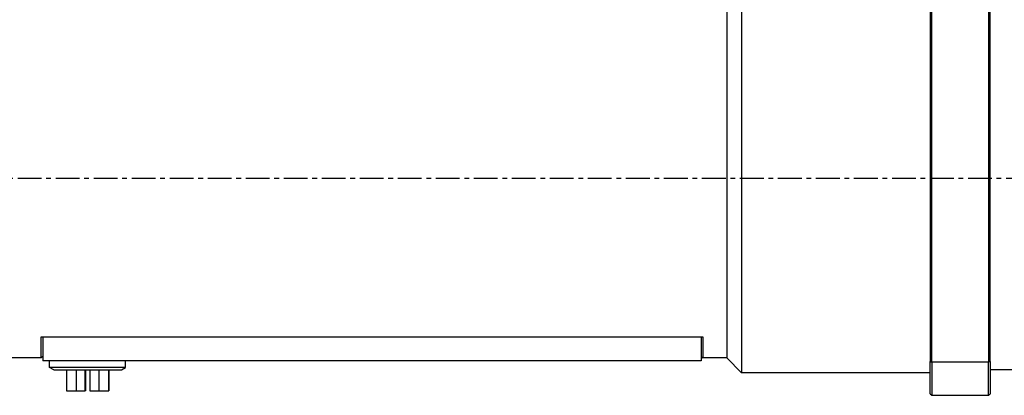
# Model space of a CAD drawing. Extents: x 0 to 1685, y -10 to 1188.
# Tile 3 of 26: x 485 to 814, y 384 to 510. Entities that reach past the tile are written whole.
import ezdxf

# ---------------------------------------------------------------- set-up
doc = ezdxf.new("R2010")
doc.units = 0
doc.header["$LTSCALE"] = 25.4
doc.linetypes.add('CENTER', pattern=[2, 1.25, -0.25, 0.25, -0.25])
doc.layers.get('0').update_dxf_attribs({"linetype": 'CONTINUOUS'})
doc.layers.get('Defpoints').update_dxf_attribs({"linetype": 'CONTINUOUS'})
doc.layers.add('ATA-CENTER', color=133, linetype='CENTER')
doc.layers.add('ATA-DIM', color=252, linetype='CONTINUOUS', lineweight=25)
doc.styles.get("Standard").update_dxf_attribs({"font": 'simplex.shx'})
doc.dimstyles.new('ata_A1', dxfattribs={"dimtxt": 4.2, "dimasz": 4.2, "dimexe": 2, "dimexo": 2, "dimgap": 2, "dimtad": 0, "dimtih": 1, "dimtoh": 1, "dimdec": 6, "dimdsep": 46, "dimtxsty": 'Standard', "dimcen": 0, "dimclrd": 252, "dimclre": 252, "dimclrt": 4, "dimadec": 6, "dimazin": 2, "dimtfac": 1, "dimtdec": 6, "dimtofl": 0, "dimtmove": 0, "dimatfit": 3, "dimfxl": 0, "dimtolj": 1, "dimtzin": 0, "dimlwd": 0, "dimlwe": 0, "dimarcsym": 0})

# ---------------------------------------------------------------- blocks, each defined once
blk = doc.blocks.new('*D12960')
at = {"layer": 'ATA-DIM', "color": 252, "lineweight": 0}
for p, q in [((809.09, 532.61), (809.09, 607.68)), ((834.09, 504.45), (834.09, 607.68)), ((809.09, 603.68), (789.22, 603.68)), ((817.49, 603.68), (825.69, 603.68))]:
    blk.add_line(p, q, dxfattribs=at)
at = {"layer": 'ATA-DIM', "color": 252}
for points in [[(817.49, 605.08), (817.49, 602.28), (809.09, 603.68)], [(825.69, 602.28), (825.69, 605.08), (834.09, 603.68)]]:
    blk.add_solid(points, dxfattribs=at)
at = {"layer": 'Defpoints', "color": 0}
for p in [(834.09, 603.68), (809.09, 528.61), (834.09, 500.45)]:
    blk.add_point(p, dxfattribs=at)
at = {"layer": 'ATA-DIM', "color": 4, "insert": (668.8, 610.06), "char_height": 8.4, "attachment_point": 1}
blk.add_mtext('\\A1;25(Negative Limit)', dxfattribs=at)
blk = doc.blocks.new('*D12959')
at = {"layer": 'ATA-DIM', "color": 252, "lineweight": 0}
for p, q in [((809.09, 532.61), (809.09, 635.21)), ((844.09, 504.45), (844.09, 635.21)), ((809.09, 631.21), (789.22, 631.21)), ((817.49, 631.21), (835.69, 631.21))]:
    blk.add_line(p, q, dxfattribs=at)
at = {"layer": 'ATA-DIM', "color": 252}
for points in [[(817.49, 632.61), (817.49, 629.81), (809.09, 631.21)], [(835.69, 629.81), (835.69, 632.61), (844.09, 631.21)]]:
    blk.add_solid(points, dxfattribs=at)
at = {"layer": 'Defpoints', "color": 0}
for p in [(844.09, 631.21), (809.09, 528.61), (844.09, 500.45)]:
    blk.add_point(p, dxfattribs=at)
at = {"layer": 'ATA-DIM', "color": 4, "insert": (667.45, 637.59), "char_height": 8.4, "attachment_point": 1}
blk.add_mtext('\\A1;35(Home Position)', dxfattribs=at)

msp = doc.modelspace()

# ---------------------------------------------------------------- linework, layer by layer
for p, q in [((726.0876432, 521.6056106), (726.0876432, 391.6056106)), ((721.0876432, 516.6056106), (721.0876432, 396.6056106)), ((789.0876432, 517.8122279), (789.0876432, 395.3989933)), ((789.5876432, 395.2154648), (789.5876432, 517.9957564)), ((808.5876432, 517.9957564), (808.5876432, 395.2154648)), ((809.0876432, 395.3989933), (809.0876432, 517.8122279)), ((492.0876432, 396.6056106), (492.0876432, 403.6056106)), ((492.0876432, 403.6056106), (492.5876432, 403.6056106)), ((492.5876432, 403.6056106), (492.5876432, 395.6056106)), ((492.5876432, 403.6056106), (712.5876432, 403.6056106)), ((712.5876432, 403.6056106), (712.5876432, 395.6056106)), ((712.5876432, 403.6056106), (713.0876432, 403.6056106)), ((713.0876432, 403.6056106), (713.0876432, 396.6056106)), ((492.0876432, 396.6056106), (474.0876432, 396.6056106)), ((492.5876432, 397.1056106), (492.0876432, 396.6056106)), ((712.5876432, 395.6056106), (492.5876432, 395.6056106)), ((494.8876432, 393.3993581), (494.8876432, 395.6056106)), ((520.2876432, 393.3993581), (520.2876432, 395.6056106)), ((712.5876432, 397.1056106), (713.0876432, 396.6056106)), ((721.0876432, 396.6056106), (713.0876432, 396.6056106)), ((721.0876432, 396.6056106), (726.0876432, 391.6056106)), ((789.0876432, 384.6056106), (789.0876432, 395.3989933)), ((808.5876432, 395.2154648), (789.5876432, 395.2154648)), ((789.5876432, 395.2154648), (789.5876432, 384.1056106)), ((808.5876432, 384.1056106), (808.5876432, 395.2154648)), ((809.0876432, 395.3989933), (809.0876432, 384.6056106)), ((520.2876432, 393.3993581), (494.8876432, 393.3993581)), ((496.2624542, 392.6056106), (494.8876432, 393.3993581)), ((496.2624542, 392.6056106), (518.9128322, 392.6056106)), ((500.5394994, 392.6056106), (500.5394994, 385.6056106)), ((503.7976643, 392.6056106), (503.7976643, 385.6056106)), ((506.7503925, 385.6056106), (506.7503925, 392.6056106)), ((506.78307, 385.6056106), (506.78307, 392.6056106)), ((506.7922427, 392.6056106), (506.7922427, 385.6056106)), ((506.8249202, 392.6056106), (506.8249202, 385.6056106)), ((508.3503662, 392.6056106), (508.3503662, 385.6056106)), ((511.3030944, 392.6056106), (511.3030944, 385.6056106)), ((514.6266144, 385.6056106), (514.6266144, 392.6056106)), ((514.6357871, 392.6056106), (514.6357871, 385.6056106)), ((518.9128322, 392.6056106), (520.2876432, 393.3993581)), ((789.0876432, 391.6056106), (726.0876432, 391.6056106)), ((818.5876432, 392.6056106), (809.0876432, 392.6056106)), ((500.5394994, 385.6056106), (503.7976643, 385.6056106)), ((503.7976643, 385.6056106), (506.7503925, 385.6056106)), ((506.78307, 385.6056106), (506.7503925, 385.6056106)), ((506.7922427, 385.6056106), (506.78307, 385.6056106)), ((506.8249202, 385.6056106), (506.7922427, 385.6056106)), ((508.3503662, 385.6056106), (511.3030944, 385.6056106)), ((511.3030944, 385.6056106), (514.6266144, 385.6056106)), ((514.6357871, 385.6056106), (514.6266144, 385.6056106)), ((789.0876432, 384.6056106), (789.5876432, 384.1056106)), ((789.5876432, 384.1056106), (808.5876432, 384.1056106)), ((808.5876432, 384.1056106), (809.0876432, 384.6056106))]:
    msp.add_line(p, q)
for points in [[(789.0876432, 395.3989933), (789.2542937, 395.3377314), (789.4209612, 395.2765552), (789.5876432, 395.2154648)], [(809.0876432, 395.3989933), (808.9209927, 395.3377314), (808.7543252, 395.2765552), (808.5876432, 395.2154648)]]:
    msp.add_open_spline(points, degree=3)
at = {"layer": 'ATA-CENTER', "ltscale": 0.25}
msp.add_line((281.0203856, 456.6056106), (1005.6243465, 456.6056106), dxfattribs=at)

# ---------------------------------------------------------------- dimensions: what is measured, and where the dimension line sits
at = {"layer": 'ATA-DIM'}
for base, p2, text, picture, middle in [((844.0876432, 631.2077817), (844.0876432, 500.4509101), '<>(Home Position)', '*D12959', (726.3376432, 631.2077817)), ((834.0876432, 603.6785038), (834.0876432, 500.4509101), '<>(Negative Limit)', '*D12960', (727.0096432, 603.6785038))]:
    dim = msp.add_linear_dim(base=base, p1=(809.0876432, 528.6056106), p2=p2, angle=180, text=text, dimstyle='ata_A1', override={"dimscale": 2, "dimtxt": 4.2, "dimtxsty": 'Standard', "dimtfac": 0.571429, "dimtdec": 2}, dxfattribs=at)
    dim.commit()
    dim.dimension.update_dxf_attribs({"geometry": picture, "text_midpoint": middle, "dimtype": 160})

doc.saveas('drawing.dxf')
